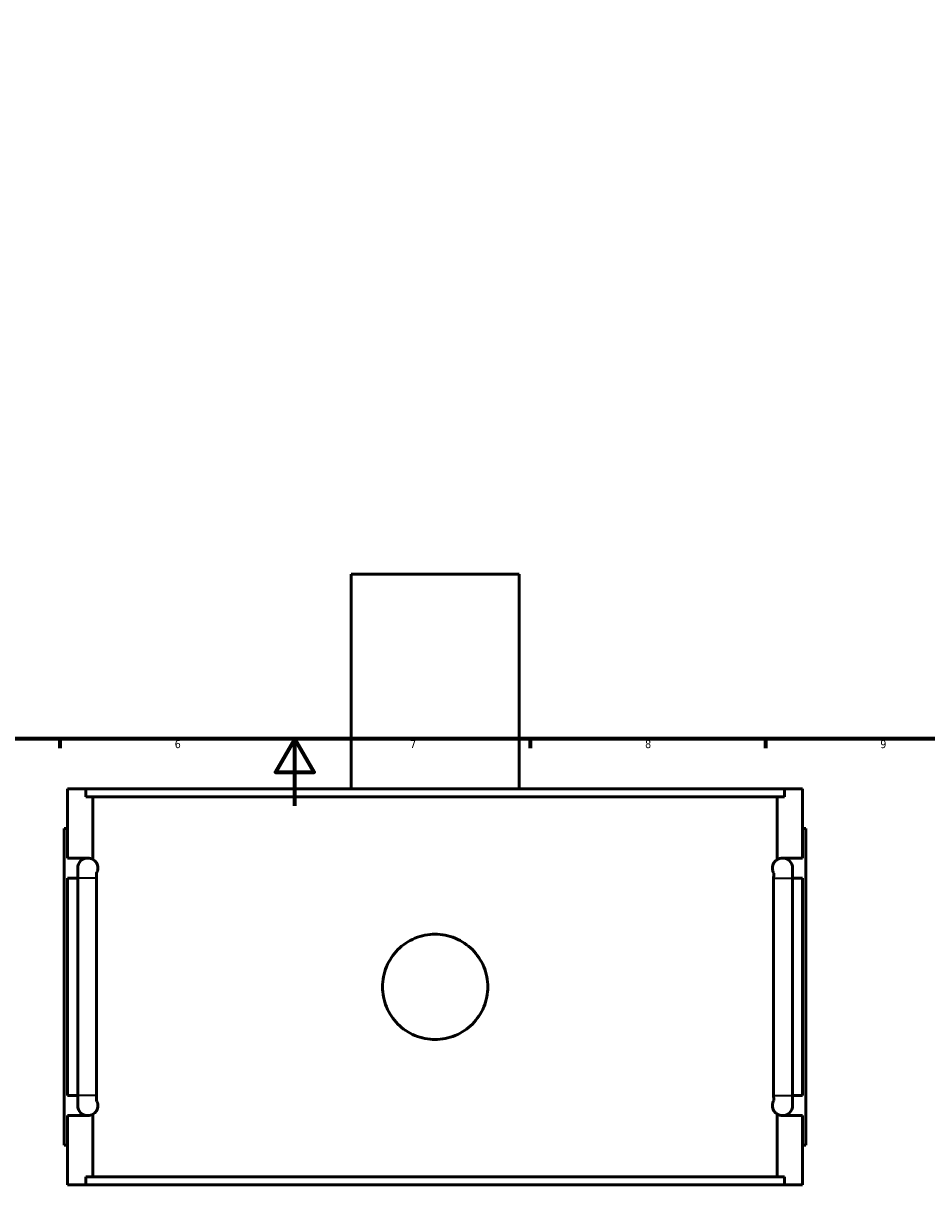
# Model space of a CAD drawing. Header units: millimetres. Extents: x -251 to 971, y -113 to 1180.
# Tile 4 of 8: x 340 to 609, y -113 to 233. Entities that reach past the tile are written whole.
import ezdxf

# ---------------------------------------------------------------- set-up
doc = ezdxf.new("R2010")
doc.units = ezdxf.units.MM
for name, color, linetype, lineweight in [('Border (ANSI)', 7, 'Continuous', 70), ('Visible (ANSI)', 7, 'Continuous', 50), ('Visible Narrow (ANSI)', 7, 'Continuous', 35)]:
    doc.layers.add(name, color=color, linetype=linetype, lineweight=lineweight)
doc.styles.add('Note Text (ANSI)', font='tahoma.ttf')

# ---------------------------------------------------------------- blocks, each defined once
blk = doc.blocks.new('Borders Default Border')
at = {"layer": 'Border (ANSI)'}
for p, q in [((350.42, 20), (350.42, 17.2)), ((490.58, 20), (490.58, 17.2)), ((560.67, 20), (560.67, 17.2))]:
    blk.add_line(p, q, dxfattribs=at)
at = {"layer": 'Border (ANSI)', "flags": 128}
for points in [[(20, 20), (20, 574), (821, 574), (821, 20), (20, 20)], [(420.5, 0), (420.5, 20), (414.73, 10), (426.27, 10), (420.5, 20)]]:
    blk.add_lwpolyline(points, dxfattribs=at)
at = {"layer": 'Border (ANSI)', "color": 5, "true_color": 0x0000ff, "char_height": 2.4, "attachment_point": 7, "style": 'Note Text (ANSI)'}
for s, insert in [('6', (384.69, 17.15)), ('7', (454.8, 17.2)), ('8', (524.84, 17.15)), ('9', (594.92, 17.15))]:
    blk.add_mtext(s, dxfattribs=dict(at, insert=insert))

msp = doc.modelspace()

# ---------------------------------------------------------------- linework, layer by layer
at = {"layer": 'Visible (ANSI)'}
for p, q in [((487.27, 69.03), (437.27, 69.03)), ((437.27, 5.03), (437.27, 69.03)), ((487.27, 5.03), (487.27, 69.03)), ((352.77, -15.57), (352.77, 5.03)), ((352.77, 5.03), (358.19, 5.03)), ((566.36, 5.03), (358.19, 5.03)), ((358.19, 2.67), (358.19, 5.03)), ((566.36, 5.03), (571.77, 5.03)), ((566.36, 5.03), (566.36, 2.67)), ((571.77, -15.57), (571.77, 5.03)), ((358.19, 2.67), (566.36, 2.67)), ((360.33, -16), (360.33, 2.67)), ((564.22, -16), (564.22, 2.67)), ((352.77, -6.77), (351.77, -6.77)), ((351.77, -101.17), (351.77, -6.77)), ((571.77, -6.77), (572.77, -6.77)), ((572.77, -101.17), (572.77, -6.77)), ((352.77, -15.57), (358.77, -15.57)), ((565.77, -15.57), (571.77, -15.57)), ((355.77, -18.57), (355.77, -21.57)), ((568.77, -21.57), (568.77, -18.57)), ((352.77, -86.37), (352.77, -21.57)), ((355.77, -21.57), (352.77, -21.57)), ((355.77, -86.37), (355.77, -21.57)), ((361.41, -21.57), (361.41, -86.37)), ((563.14, -86.37), (563.14, -21.57)), ((568.77, -21.57), (568.77, -86.37)), ((571.77, -21.57), (568.77, -21.57)), ((571.77, -86.37), (571.77, -21.57)), ((352.77, -86.37), (355.77, -86.37)), ((355.77, -86.37), (355.77, -89.37)), ((568.77, -89.37), (568.77, -86.37)), ((568.77, -86.37), (571.77, -86.37)), ((352.77, -112.97), (352.77, -92.37)), ((358.77, -92.37), (352.77, -92.37)), ((360.33, -110.61), (360.33, -91.94)), ((564.22, -110.61), (564.22, -91.94)), ((571.77, -92.37), (565.77, -92.37)), ((571.77, -112.97), (571.77, -92.37)), ((351.77, -101.17), (352.77, -101.17)), ((572.77, -101.17), (571.77, -101.17)), ((358.19, -110.61), (566.36, -110.61)), ((358.19, -112.97), (358.19, -110.61)), ((566.36, -110.61), (566.36, -112.97)), ((358.19, -112.97), (352.77, -112.97)), ((566.36, -112.97), (358.19, -112.97)), ((571.77, -112.97), (566.36, -112.97))]:
    msp.add_line(p, q, dxfattribs=at)
for centre, start, end in [((358.77, -18.57), 90, 180), ((358.77, -18.57), 58.8153, 90), ((565.77, -18.57), 90, 121.1847), ((565.77, -18.57), 0, 90), ((358.77, -89.37), 180, 270), ((565.77, -89.37), 270, 0), ((358.77, -89.37), 270, 301.1847), ((565.77, -89.37), 238.8153, 270)]:
    msp.add_arc(centre, 3, start, end, dxfattribs=at)
for points, knots in [([(360.33, -16), (360.5, -16.11), (360.67, -16.23), (360.97, -16.52), (361.11, -16.67), (361.38, -17.07), (361.52, -17.31), (361.67, -17.77), (361.7, -17.91), (361.74, -18.14), (361.75, -18.22), (361.77, -18.4), (361.77, -18.48), (361.77, -18.66), (361.77, -18.75), (361.75, -18.92), (361.74, -19), (361.7, -19.23), (361.67, -19.37), (361.55, -19.73), (361.46, -19.92), (361.36, -20.09)], [0.9501487, 0.9501487, 0.9501487, 0.9501487, 1.174609, 1.174609, 1.336897, 1.336897, 1.4991849, 1.4991849, 1.5521174, 1.5521174, 1.5785837, 1.5785837, 1.6050499, 1.6050499, 1.6315162, 1.6315162, 1.6579824, 1.6579824, 1.7109149, 1.7109149, 1.8267243, 1.8267243, 1.8267243, 1.8267243]), ([(563.18, -20.09), (563.09, -19.92), (562.99, -19.73), (562.88, -19.37), (562.84, -19.23), (562.8, -19), (562.79, -18.92), (562.78, -18.75), (562.77, -18.66), (562.77, -18.48), (562.78, -18.4), (562.79, -18.22), (562.8, -18.14), (562.84, -17.91), (562.88, -17.77), (563.03, -17.31), (563.16, -17.07), (563.44, -16.67), (563.58, -16.52), (563.88, -16.23), (564.05, -16.11), (564.22, -16)], [1.3829515, 1.3829515, 1.3829515, 1.3829515, 1.4987717, 1.4987717, 1.5516979, 1.5516979, 1.5781609, 1.5781609, 1.604624, 1.604624, 1.6310871, 1.6310871, 1.6575502, 1.6575502, 1.7104764, 1.7104764, 1.8727299, 1.8727299, 2.0349834, 2.0349834, 2.2595224, 2.2595224, 2.2595224, 2.2595224]), ([(361.36, -20.09), (361.38, -20.31), (361.39, -20.54), (361.4, -21.04), (361.41, -21.3), (361.41, -21.57)], [0.6398117, 0.6398117, 0.6398117, 0.6398117, 0.7092053, 0.7092053, 0.7892923, 0.7892923, 0.7892923, 0.7892923]), ([(563.14, -21.57), (563.14, -21.2), (563.15, -20.82), (563.17, -20.33), (563.18, -20.21), (563.18, -20.09)], [0, 0, 0, 0, 0.1125289, 0.1125289, 0.1497941, 0.1497941, 0.1497941, 0.1497941]), ([(477.95, -53.97), (477.95, -54.96), (477.86, -55.98), (477.46, -58), (477.16, -59.01), (476.36, -60.94), (475.86, -61.87), (474.71, -63.58), (474.06, -64.36), (472.67, -65.75), (471.88, -66.41), (470.17, -67.56), (469.24, -68.06), (467.31, -68.86), (466.3, -69.16), (464.28, -69.56), (463.26, -69.65), (461.29, -69.65), (460.27, -69.56), (458.24, -69.16), (457.23, -68.86), (455.3, -68.06), (454.38, -67.56), (452.67, -66.41), (451.88, -65.75), (450.49, -64.36), (449.84, -63.58), (448.69, -61.87), (448.19, -60.94), (447.39, -59.01), (447.09, -58), (446.69, -55.98), (446.59, -54.96), (446.59, -52.99), (446.69, -51.97), (447.09, -49.94), (447.39, -48.93), (448.19, -47), (448.69, -46.08), (449.84, -44.36), (450.49, -43.58), (451.88, -42.19), (452.67, -41.54), (454.38, -40.39), (455.3, -39.89), (457.23, -39.09), (458.24, -38.78), (460.27, -38.39), (461.29, -38.29), (463.26, -38.29), (464.28, -38.39), (466.3, -38.78), (467.31, -39.09), (469.24, -39.89), (470.17, -40.39), (471.88, -41.54), (472.67, -42.19), (474.06, -43.58), (474.71, -44.36), (475.86, -46.08), (476.36, -47), (477.16, -48.93), (477.46, -49.94), (477.86, -51.97), (477.95, -52.99), (477.95, -53.97)], [0, 0, 0, 0, 0.295806, 0.295806, 0.591612, 0.591612, 0.887419, 0.887419, 1.183225, 1.183225, 1.479026, 1.479026, 1.774827, 1.774827, 2.070628, 2.070628, 2.366429, 2.366429, 2.66223, 2.66223, 2.958031, 2.958031, 3.253832, 3.253832, 3.549634, 3.549634, 3.84544, 3.84544, 4.141246, 4.141246, 4.437052, 4.437052, 4.732858, 4.732858, 5.028665, 5.028665, 5.324471, 5.324471, 5.620277, 5.620277, 5.916083, 5.916083, 6.211885, 6.211885, 6.507686, 6.507686, 6.803487, 6.803487, 7.099288, 7.099288, 7.395089, 7.395089, 7.69089, 7.69089, 7.986691, 7.986691, 8.282492, 8.282492, 8.578298, 8.578298, 8.874104, 8.874104, 9.169911, 9.169911, 9.465717, 9.465717, 9.465717, 9.465717]), ([(361.41, -86.37), (361.41, -86.75), (361.4, -87.12), (361.38, -87.61), (361.37, -87.74), (361.36, -87.86)], [0, 0, 0, 0, 0.112529, 0.112529, 0.1497941, 0.1497941, 0.1497941, 0.1497941]), ([(563.18, -87.86), (563.17, -87.63), (563.16, -87.4), (563.14, -86.91), (563.14, -86.64), (563.14, -86.37)], [0.6398117, 0.6398117, 0.6398117, 0.6398117, 0.7092053, 0.7092053, 0.7892923, 0.7892923, 0.7892923, 0.7892923]), ([(361.36, -87.86), (361.46, -88.02), (361.55, -88.21), (361.67, -88.57), (361.7, -88.71), (361.74, -88.94), (361.75, -89.02), (361.77, -89.2), (361.77, -89.28), (361.77, -89.46), (361.77, -89.55), (361.75, -89.72), (361.74, -89.8), (361.7, -90.03), (361.67, -90.17), (361.52, -90.63), (361.38, -90.87), (361.11, -91.27), (360.97, -91.43), (360.67, -91.71), (360.5, -91.84), (360.33, -91.94)], [1.3833755, 1.3833755, 1.3833755, 1.3833755, 1.4991849, 1.4991849, 1.5521174, 1.5521174, 1.5785837, 1.5785837, 1.6050499, 1.6050499, 1.6315162, 1.6315162, 1.6579824, 1.6579824, 1.7109149, 1.7109149, 1.8732029, 1.8732029, 2.0354909, 2.0354909, 2.2599512, 2.2599512, 2.2599512, 2.2599512]), ([(564.22, -91.94), (564.05, -91.84), (563.88, -91.71), (563.58, -91.43), (563.44, -91.27), (563.16, -90.87), (563.03, -90.63), (562.88, -90.17), (562.84, -90.03), (562.8, -89.8), (562.79, -89.72), (562.78, -89.55), (562.77, -89.46), (562.77, -89.28), (562.78, -89.2), (562.79, -89.02), (562.8, -88.94), (562.84, -88.71), (562.88, -88.57), (562.99, -88.21), (563.09, -88.02), (563.18, -87.86)], [0.9497256, 0.9497256, 0.9497256, 0.9497256, 1.1742646, 1.1742646, 1.3365181, 1.3365181, 1.4987717, 1.4987717, 1.5516979, 1.5516979, 1.5781609, 1.5781609, 1.604624, 1.604624, 1.6310871, 1.6310871, 1.6575502, 1.6575502, 1.7104764, 1.7104764, 1.8262966, 1.8262966, 1.8262966, 1.8262966])]:
    msp.add_open_spline(points, degree=3, knots=knots, dxfattribs=at)
at = {"layer": 'Visible Narrow (ANSI)'}
for p, q in [((361.2, -21.57), (355.8, -21.57)), ((563.35, -21.57), (568.75, -21.57)), ((361.2, -86.37), (355.8, -86.37)), ((563.35, -86.37), (568.75, -86.37))]:
    msp.add_line(p, q, dxfattribs=at)

# ---------------------------------------------------------------- block references
msp.add_blockref('Borders Default Border', (0, 0))

doc.saveas('drawing.dxf')
